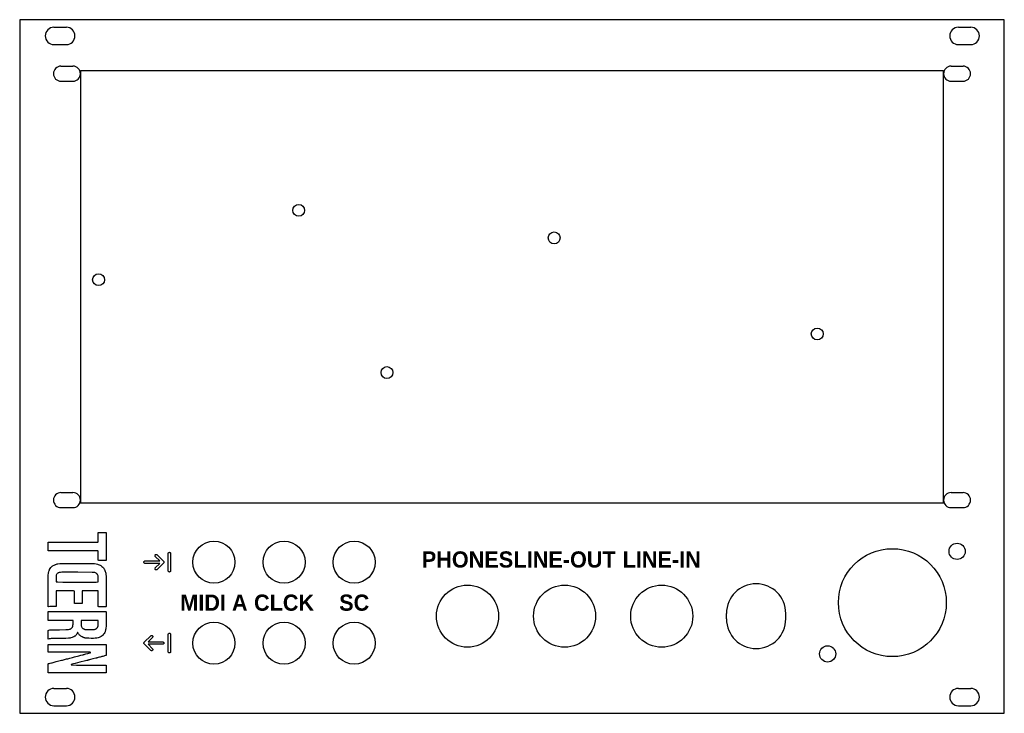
# Model space of a CAD drawing. Header units: millimetres. Extents: x 0 to 182, y 0 to 128.
import ezdxf
from ezdxf.enums import TextEntityAlignment as Align

# ---------------------------------------------------------------- set-up
doc = ezdxf.new("R2010")
doc.units = ezdxf.units.MM
doc.layers.add('GRAVUR', color=3, linetype='Continuous')
doc.layers.add('SCHNITT', color=7, linetype='Continuous')
doc.styles.add('LABELS', font='SpaceGrotesk-Bold.ttf')

msp = doc.modelspace()

# ---------------------------------------------------------------- linework, layer by layer
at = {"layer": 'GRAVUR'}
for p, q in [((171.25, 119), (11.25, 119)), ((11.25, 119), (11.25, 39)), ((171.25, 39), (171.25, 119)), ((11.25, 39), (171.25, 39)), ((14.54, 32.62), (14.55, 33.49)), ((14.55, 33.49), (15.28, 33.49)), ((15.28, 33.49), (16.01, 33.5)), ((16.01, 33.5), (16.02, 32.25)), ((5.25, 30.91), (5.25, 31.73)), ((5.25, 31.73), (9.85, 31.73)), ((9.85, 31.73), (13.11, 31.73)), ((13.11, 31.73), (14.49, 31.73)), ((14.49, 31.73), (14.54, 31.74)), ((14.54, 31.74), (14.54, 32.62)), ((16.02, 32.25), (16.02, 30.97)), ((5.25, 30.08), (5.25, 30.91)), ((9.89, 30.08), (5.25, 30.08)), ((13.6, 30.08), (9.89, 30.08)), ((14.33, 30.07), (13.6, 30.08)), ((14.49, 30.07), (14.33, 30.07)), ((14.54, 30.06), (14.49, 30.07)), ((14.54, 29.22), (14.54, 30.06)), ((14.54, 28.63), (14.54, 29.22)), ((16.02, 29.66), (16.01, 28.33)), ((16.02, 30.97), (16.02, 29.66)), ((25.07, 29.2), (25.08, 29.26)), ((25.08, 29.14), (25.07, 29.2)), ((25.08, 29.26), (25.11, 29.31)), ((25.11, 29.31), (25.14, 29.36)), ((25.14, 29.36), (25.19, 29.39)), ((25.19, 29.39), (25.24, 29.42)), ((25.24, 29.42), (25.3, 29.42)), ((25.3, 29.42), (25.36, 29.42)), ((25.36, 29.42), (25.41, 29.39)), ((25.41, 29.39), (25.46, 29.36)), ((25.46, 29.36), (26.66, 28.16)), ((27.52, 29.6), (27.53, 29.66)), ((27.52, 26.4), (27.52, 29.6)), ((27.53, 29.66), (27.56, 29.71)), ((27.56, 29.71), (27.59, 29.76)), ((27.59, 29.76), (27.64, 29.79)), ((27.64, 29.79), (27.69, 29.82)), ((27.69, 29.82), (27.75, 29.83)), ((27.75, 29.83), (27.81, 29.82)), ((27.81, 29.82), (27.86, 29.79)), ((27.86, 29.79), (27.91, 29.76)), ((27.91, 29.76), (27.94, 29.71)), ((27.94, 29.71), (27.97, 29.66)), ((27.97, 29.66), (27.98, 29.6)), ((27.98, 29.6), (27.98, 26.4)), ((6.23, 27.37), (6.36, 27.44)), ((6.36, 27.44), (6.61, 27.55)), ((6.61, 27.55), (6.72, 27.59)), ((6.72, 27.59), (6.84, 27.63)), ((6.84, 27.63), (6.97, 27.66)), ((6.97, 27.66), (7.1, 27.69)), ((7.1, 27.69), (7.41, 27.73)), ((7.41, 27.73), (7.74, 27.74)), ((7.74, 27.74), (8.48, 27.74)), ((8.48, 27.74), (10.63, 27.75)), ((10.63, 27.75), (12.78, 27.74)), ((12.78, 27.74), (13.52, 27.74)), ((13.52, 27.74), (13.85, 27.73)), ((13.85, 27.73), (14.16, 27.68)), ((14.16, 27.68), (14.43, 27.63)), ((14.43, 27.63), (14.56, 27.59)), ((14.55, 28.36), (14.54, 28.63)), ((14.55, 28.35), (14.55, 28.36)), ((14.57, 28.34), (14.55, 28.35)), ((14.56, 27.59), (14.74, 27.52)), ((14.67, 28.33), (14.57, 28.34)), ((15.28, 28.33), (14.67, 28.33)), ((14.74, 27.52), (14.91, 27.44)), ((14.91, 27.44), (15.05, 27.36)), ((16.01, 28.33), (15.28, 28.33)), ((23.02, 28), (23.03, 28.06)), ((23.03, 27.94), (23.02, 28)), ((23.03, 28.06), (23.06, 28.11)), ((23.06, 27.89), (23.03, 27.94)), ((23.06, 28.11), (23.09, 28.16)), ((23.09, 27.84), (23.06, 27.89)), ((23.09, 28.16), (23.14, 28.19)), ((23.14, 27.81), (23.09, 27.84)), ((23.14, 28.19), (23.19, 28.22)), ((23.19, 27.78), (23.14, 27.81)), ((23.19, 28.22), (23.25, 28.23)), ((23.25, 27.77), (23.19, 27.78)), ((23.25, 28.23), (25.96, 28.23)), ((25.96, 27.77), (23.25, 27.77)), ((25.11, 29.09), (25.08, 29.14)), ((25.14, 29.04), (25.11, 29.09)), ((25.96, 28.23), (25.14, 29.04)), ((25.14, 26.96), (25.96, 27.77)), ((26.66, 27.84), (25.46, 26.64)), ((26.66, 28.16), (26.69, 28.11)), ((26.69, 27.89), (26.66, 27.84)), ((26.69, 28.11), (26.72, 28.06)), ((26.72, 27.94), (26.69, 27.89)), ((26.72, 28.06), (26.73, 28)), ((26.73, 28), (26.72, 27.94)), ((5.27, 25.4), (5.28, 25.66)), ((5.28, 25.66), (5.31, 25.89)), ((5.31, 25.89), (5.34, 26.06)), ((5.34, 26.06), (5.39, 26.23)), ((5.39, 26.23), (5.47, 26.46)), ((5.47, 26.46), (5.5, 26.54)), ((5.5, 26.54), (5.54, 26.62)), ((5.54, 26.62), (5.66, 26.81)), ((5.66, 26.81), (5.79, 26.99)), ((5.79, 26.99), (5.86, 27.06)), ((5.86, 27.06), (5.92, 27.13)), ((5.92, 27.13), (6.03, 27.23)), ((6.03, 27.23), (6.13, 27.3)), ((6.13, 27.3), (6.23, 27.37)), ((6.79, 25.58), (6.76, 25.46)), ((6.84, 25.69), (6.79, 25.58)), ((6.89, 25.78), (6.84, 25.69)), ((6.97, 25.87), (6.89, 25.78)), ((7.05, 25.94), (6.97, 25.87)), ((7.08, 25.96), (7.05, 25.94)), ((7.1, 25.97), (7.08, 25.96)), ((7.12, 25.98), (7.1, 25.97)), ((7.15, 26), (7.12, 25.98)), ((7.17, 26.02), (7.15, 26)), ((7.2, 26.03), (7.17, 26.02)), ((7.29, 26.06), (7.2, 26.03)), ((7.41, 26.09), (7.29, 26.06)), ((7.56, 26.11), (7.41, 26.09)), ((7.83, 26.12), (7.56, 26.11)), ((8.46, 26.13), (7.83, 26.12)), ((10.78, 26.13), (8.46, 26.13)), ((13.42, 26.11), (10.78, 26.13)), ((13.81, 26.1), (13.42, 26.11)), ((13.89, 26.09), (13.81, 26.1)), ((13.94, 26.08), (13.89, 26.09)), ((14.05, 26.04), (13.94, 26.08)), ((14.15, 25.99), (14.05, 26.04)), ((14.23, 25.93), (14.15, 25.99)), ((14.32, 25.84), (14.23, 25.93)), ((14.4, 25.76), (14.32, 25.84)), ((14.45, 25.68), (14.4, 25.76)), ((14.49, 25.59), (14.45, 25.68)), ((14.52, 25.49), (14.49, 25.59)), ((15.05, 27.36), (15.16, 27.28)), ((15.16, 27.28), (15.25, 27.21)), ((15.25, 27.21), (15.38, 27.08)), ((15.38, 27.08), (15.52, 26.94)), ((15.52, 26.94), (15.61, 26.84)), ((15.61, 26.84), (15.64, 26.79)), ((15.64, 26.79), (15.65, 26.76)), ((15.65, 26.76), (15.66, 26.74)), ((15.66, 26.74), (15.68, 26.71)), ((15.68, 26.71), (15.73, 26.62)), ((15.73, 26.62), (15.8, 26.47)), ((15.8, 26.47), (15.87, 26.3)), ((15.87, 26.3), (15.91, 26.17)), ((15.91, 26.17), (15.96, 25.94)), ((15.96, 25.94), (15.99, 25.72)), ((15.99, 25.72), (16, 25.42)), ((25.07, 26.8), (25.08, 26.86)), ((25.08, 26.74), (25.07, 26.8)), ((25.08, 26.86), (25.11, 26.91)), ((25.11, 26.69), (25.08, 26.74)), ((25.11, 26.91), (25.14, 26.96)), ((25.14, 26.64), (25.11, 26.69)), ((25.19, 26.61), (25.14, 26.64)), ((25.24, 26.58), (25.19, 26.61)), ((25.3, 26.57), (25.24, 26.58)), ((25.36, 26.58), (25.3, 26.57)), ((25.41, 26.61), (25.36, 26.58)), ((25.46, 26.64), (25.41, 26.61)), ((27.53, 26.34), (27.52, 26.4)), ((27.56, 26.29), (27.53, 26.34)), ((27.59, 26.24), (27.56, 26.29)), ((27.64, 26.21), (27.59, 26.24)), ((27.69, 26.18), (27.64, 26.21)), ((27.75, 26.17), (27.69, 26.18)), ((27.81, 26.18), (27.75, 26.17)), ((27.86, 26.21), (27.81, 26.18)), ((27.91, 26.24), (27.86, 26.21)), ((27.94, 26.29), (27.91, 26.24)), ((27.97, 26.34), (27.94, 26.29)), ((27.98, 26.4), (27.97, 26.34)), ((5.25, 22.58), (5.26, 24.83)), ((5.26, 24.83), (5.27, 25.4)), ((6.74, 25.22), (6.73, 24.85)), ((6.73, 24.85), (6.73, 24.5)), ((6.73, 24.5), (6.74, 24.39)), ((6.76, 25.46), (6.74, 25.37)), ((6.74, 25.37), (6.74, 25.22)), ((6.74, 24.39), (6.75, 24.34)), ((6.75, 24.34), (7.09, 24.33)), ((7.09, 24.33), (7.98, 24.32)), ((7.98, 24.32), (10.64, 24.31)), ((10.64, 24.31), (13.31, 24.32)), ((13.31, 24.32), (14.19, 24.32)), ((14.19, 24.32), (14.53, 24.33)), ((14.53, 25.27), (14.52, 25.49)), ((14.54, 24.89), (14.53, 25.27)), ((14.53, 24.39), (14.54, 24.51)), ((14.53, 24.33), (14.53, 24.39)), ((14.54, 24.51), (14.54, 24.89)), ((16, 25.42), (16.01, 24.72)), ((16.01, 24.72), (16.01, 22.69)), ((5.25, 19.74), (5.25, 22.58)), ((6.74, 22.61), (6.73, 22.4)), ((6.73, 22.4), (6.73, 21.21)), ((6.75, 22.66), (6.74, 22.61)), ((6.76, 22.68), (6.75, 22.66)), ((6.91, 22.69), (6.76, 22.68)), ((7.3, 22.69), (6.91, 22.69)), ((8.45, 22.69), (7.3, 22.69)), ((9.6, 22.67), (8.45, 22.69)), ((9.98, 22.66), (9.6, 22.67)), ((10.13, 22.65), (9.98, 22.66)), ((10.14, 22.3), (10.13, 22.65)), ((10.14, 21.48), (10.14, 22.3)), ((11.64, 22.68), (11.6, 22.66)), ((11.6, 22.66), (11.6, 21.51)), ((11.74, 22.69), (11.64, 22.68)), ((11.99, 22.69), (11.74, 22.69)), ((13.1, 22.69), (11.99, 22.69)), ((14.11, 22.68), (13.1, 22.69)), ((14.53, 22.67), (14.11, 22.68)), ((14.53, 22.24), (14.53, 22.67)), ((14.54, 21.22), (14.53, 22.24)), ((16.01, 22.69), (16.01, 20.68)), ((6.73, 21.21), (6.73, 19.76)), ((10.14, 20.34), (10.14, 21.48)), ((10.87, 20.35), (10.14, 20.34)), ((11.59, 20.36), (10.87, 20.35)), ((11.6, 21.51), (11.59, 20.36)), ((14.54, 19.97), (14.54, 21.22)), ((16.01, 20.68), (16.01, 20.02)), ((5.31, 19.75), (5.25, 19.74)), ((5.25, 18.6), (5.26, 18.85)), ((5.25, 18.03), (5.25, 18.6)), ((5.26, 18.85), (6.85, 18.86)), ((5.56, 19.76), (5.31, 19.75)), ((6.05, 19.76), (5.56, 19.76)), ((6.73, 19.76), (6.05, 19.76)), ((6.85, 18.86), (10.63, 18.86)), ((10.63, 18.86), (15.29, 18.86)), ((14.55, 19.8), (14.54, 19.97)), ((14.56, 19.77), (14.55, 19.8)), ((14.57, 19.76), (14.56, 19.77)), ((14.65, 19.75), (14.57, 19.76)), ((14.82, 19.75), (14.65, 19.75)), ((15.3, 19.74), (14.82, 19.75)), ((15.29, 18.86), (15.91, 18.85)), ((15.78, 19.74), (15.3, 19.74)), ((15.94, 19.75), (15.78, 19.74)), ((15.91, 18.85), (15.99, 18.84)), ((16, 19.76), (15.94, 19.75)), ((15.99, 18.84), (16.01, 18.82)), ((16.01, 20.02), (16, 19.76)), ((16.01, 18.82), (16.02, 18.71)), ((16.02, 18.71), (16.03, 18.44)), ((16.03, 18.44), (16.03, 17.62)), ((5.26, 17.39), (5.25, 18.03)), ((5.26, 17.26), (5.26, 17.39)), ((5.27, 17.23), (5.26, 17.26)), ((5.28, 17.22), (5.27, 17.23)), ((7.55, 17.22), (5.28, 17.22)), ((9.25, 17.22), (7.55, 17.22)), ((9.69, 17.22), (9.25, 17.22)), ((9.85, 17.21), (9.69, 17.22)), ((9.9, 17.19), (9.85, 17.21)), ((9.88, 16.32), (9.9, 16.54)), ((9.9, 16.83), (9.9, 17.19)), ((9.9, 16.54), (9.9, 16.83)), ((11.38, 17.18), (11.37, 17.14)), ((11.37, 17.14), (11.37, 17.06)), ((11.37, 17.06), (11.37, 16.8)), ((11.37, 16.8), (11.38, 16.52)), ((11.52, 17.19), (11.38, 17.18)), ((11.38, 16.52), (11.4, 16.32)), ((11.88, 17.2), (11.52, 17.19)), ((12.95, 17.22), (11.88, 17.2)), ((14.03, 17.22), (12.95, 17.22)), ((14.39, 17.21), (14.03, 17.22)), ((14.53, 17.2), (14.39, 17.21)), ((14.52, 16.31), (14.54, 16.67)), ((14.54, 17.14), (14.53, 17.2)), ((14.54, 17.03), (14.54, 17.14)), ((14.54, 16.67), (14.54, 17.03)), ((16.03, 16.73), (16.01, 16.15)), ((16.03, 17.62), (16.03, 16.73)), ((5.26, 15.36), (5.43, 15.4)), ((5.26, 14.53), (5.26, 15.36)), ((5.43, 15.4), (5.58, 15.44)), ((5.58, 15.44), (5.7, 15.46)), ((5.7, 15.46), (6.24, 15.47)), ((6.24, 15.47), (7.39, 15.49)), ((7.39, 15.49), (8.58, 15.5)), ((8.58, 15.5), (8.92, 15.51)), ((8.92, 15.51), (9.06, 15.52)), ((9.06, 15.52), (9.25, 15.57)), ((9.25, 15.57), (9.33, 15.6)), ((9.33, 15.6), (9.43, 15.64)), ((9.43, 15.64), (9.47, 15.65)), ((9.47, 15.65), (9.52, 15.68)), ((9.52, 15.68), (9.62, 15.77)), ((9.62, 15.77), (9.72, 15.89)), ((9.72, 15.89), (9.76, 15.95)), ((9.76, 15.95), (9.79, 16.01)), ((9.79, 16.01), (9.82, 16.08)), ((9.82, 16.08), (9.85, 16.16)), ((9.85, 16.16), (9.87, 16.23)), ((9.87, 16.23), (9.88, 16.32)), ((10.57, 14.68), (10.49, 14.55)), ((10.65, 14.84), (10.57, 14.68)), ((10.71, 14.95), (10.65, 14.84)), ((10.74, 14.98), (10.71, 14.95)), ((10.76, 14.98), (10.74, 14.98)), ((10.78, 14.97), (10.76, 14.98)), ((10.8, 14.94), (10.78, 14.97)), ((10.86, 14.84), (10.8, 14.94)), ((10.93, 14.72), (10.86, 14.84)), ((11.01, 14.6), (10.93, 14.72)), ((11.1, 14.5), (11.01, 14.6)), ((11.4, 16.32), (11.42, 16.21)), ((11.42, 16.21), (11.45, 16.11)), ((11.45, 16.11), (11.48, 16.02)), ((11.48, 16.02), (11.52, 15.94)), ((11.52, 15.94), (11.57, 15.86)), ((11.57, 15.86), (11.62, 15.8)), ((11.62, 15.8), (11.69, 15.74)), ((11.69, 15.74), (11.76, 15.69)), ((11.76, 15.69), (11.84, 15.65)), ((11.84, 15.65), (11.9, 15.63)), ((11.9, 15.63), (11.93, 15.62)), ((11.93, 15.62), (11.94, 15.61)), ((11.94, 15.61), (11.95, 15.59)), ((11.95, 15.59), (11.98, 15.59)), ((11.98, 15.59), (12.03, 15.58)), ((12.03, 15.58), (12.09, 15.55)), ((12.09, 15.55), (12.14, 15.53)), ((12.14, 15.53), (12.26, 15.52)), ((12.26, 15.52), (12.93, 15.52)), ((12.93, 15.52), (13.45, 15.52)), ((13.45, 15.52), (13.76, 15.54)), ((13.76, 15.54), (13.87, 15.55)), ((13.87, 15.55), (13.96, 15.57)), ((13.96, 15.57), (14.04, 15.6)), ((14.04, 15.6), (14.12, 15.63)), ((14.12, 15.63), (14.19, 15.67)), ((14.19, 15.67), (14.26, 15.71)), ((14.26, 15.71), (14.32, 15.76)), ((14.32, 15.76), (14.37, 15.82)), ((14.37, 15.82), (14.41, 15.87)), ((14.41, 15.87), (14.45, 15.94)), ((14.45, 15.94), (14.48, 16.01)), ((14.48, 16.01), (14.5, 16.09)), ((14.5, 16.09), (14.52, 16.17)), ((14.52, 16.17), (14.52, 16.31)), ((15.56, 14.64), (15.43, 14.49)), ((15.67, 14.8), (15.56, 14.64)), ((15.77, 14.98), (15.67, 14.8)), ((15.82, 15.1), (15.77, 14.98)), ((15.86, 15.22), (15.82, 15.1)), ((15.9, 15.34), (15.86, 15.22)), ((15.93, 15.47), (15.9, 15.34)), ((15.96, 15.62), (15.93, 15.47)), ((15.98, 15.77), (15.96, 15.62)), ((16.01, 16.15), (15.98, 15.77)), ((27.52, 14.6), (27.53, 14.66)), ((27.52, 11.4), (27.52, 14.6)), ((27.53, 14.66), (27.56, 14.71)), ((27.56, 14.71), (27.59, 14.76)), ((27.59, 14.76), (27.64, 14.79)), ((27.64, 14.79), (27.69, 14.82)), ((27.69, 14.82), (27.75, 14.82)), ((27.75, 14.82), (27.81, 14.82)), ((27.81, 14.82), (27.86, 14.79)), ((27.86, 14.79), (27.91, 14.76)), ((27.91, 14.76), (27.94, 14.71)), ((27.94, 14.71), (27.97, 14.66)), ((27.97, 14.66), (27.98, 14.6)), ((27.98, 14.6), (27.98, 11.4)), ((5.25, 13.71), (5.26, 14.53)), ((5.3, 13.72), (5.25, 13.71)), ((5.49, 13.77), (5.3, 13.72)), ((5.65, 13.81), (5.49, 13.77)), ((5.81, 13.83), (5.65, 13.81)), ((6.37, 13.85), (5.81, 13.83)), ((7.48, 13.87), (6.37, 13.85)), ((8.56, 13.88), (7.48, 13.87)), ((9.07, 13.9), (8.56, 13.88)), ((9.33, 13.94), (9.07, 13.9)), ((9.5, 13.97), (9.33, 13.94)), ((9.7, 14.03), (9.5, 13.97)), ((9.88, 14.09), (9.7, 14.03)), ((10.05, 14.17), (9.88, 14.09)), ((10.21, 14.26), (10.05, 14.17)), ((10.27, 14.31), (10.21, 14.26)), ((10.32, 14.35), (10.27, 14.31)), ((10.4, 14.44), (10.32, 14.35)), ((10.49, 14.55), (10.4, 14.44)), ((11.2, 14.4), (11.1, 14.5)), ((11.33, 14.28), (11.2, 14.4)), ((11.43, 14.22), (11.33, 14.28)), ((11.59, 14.14), (11.43, 14.22)), ((11.75, 14.06), (11.59, 14.14)), ((11.84, 14.03), (11.75, 14.06)), ((11.89, 14.02), (11.84, 14.03)), ((11.96, 14), (11.89, 14.02)), ((12.05, 13.97), (11.96, 14)), ((12.16, 13.95), (12.05, 13.97)), ((12.29, 13.93), (12.16, 13.95)), ((12.45, 13.91), (12.29, 13.93)), ((12.81, 13.89), (12.45, 13.91)), ((13.25, 13.88), (12.81, 13.89)), ((13.7, 13.88), (13.25, 13.88)), ((14.02, 13.9), (13.7, 13.88)), ((14.15, 13.92), (14.02, 13.9)), ((14.28, 13.94), (14.15, 13.92)), ((14.54, 14), (14.28, 13.94)), ((14.75, 14.07), (14.54, 14)), ((14.95, 14.15), (14.75, 14.07)), ((15.13, 14.25), (14.95, 14.15)), ((15.29, 14.36), (15.13, 14.25)), ((15.43, 14.49), (15.29, 14.36)), ((23.02, 13), (23.03, 13.06)), ((23.03, 12.94), (23.02, 13)), ((23.03, 13.06), (23.06, 13.11)), ((23.06, 12.89), (23.03, 12.94)), ((23.06, 13.11), (23.09, 13.16)), ((23.09, 12.84), (23.06, 12.89)), ((23.09, 13.16), (24.29, 14.36)), ((24.29, 11.64), (23.09, 12.84)), ((24.61, 14.04), (23.79, 13.22)), ((23.79, 13.22), (26.5, 13.22)), ((26.5, 12.78), (23.79, 12.78)), ((23.79, 12.78), (24.61, 11.96)), ((24.29, 14.36), (24.34, 14.39)), ((24.34, 14.39), (24.39, 14.42)), ((24.39, 14.42), (24.45, 14.42)), ((24.45, 14.42), (24.51, 14.42)), ((24.51, 14.42), (24.56, 14.39)), ((24.56, 14.39), (24.61, 14.36)), ((24.61, 14.36), (24.64, 14.31)), ((24.64, 14.09), (24.61, 14.04)), ((24.64, 14.31), (24.67, 14.26)), ((24.67, 14.14), (24.64, 14.09)), ((24.67, 14.26), (24.68, 14.2)), ((24.68, 14.2), (24.67, 14.14)), ((26.5, 13.22), (26.56, 13.22)), ((26.56, 12.78), (26.5, 12.78)), ((26.56, 13.22), (26.61, 13.19)), ((26.61, 12.81), (26.56, 12.78)), ((26.61, 13.19), (26.66, 13.16)), ((26.66, 12.84), (26.61, 12.81)), ((26.66, 13.16), (26.69, 13.11)), ((26.69, 12.89), (26.66, 12.84)), ((26.69, 13.11), (26.72, 13.06)), ((26.72, 12.94), (26.69, 12.89)), ((26.72, 13.06), (26.73, 13)), ((26.73, 13), (26.72, 12.94)), ((5.26, 12.73), (5.27, 12.75)), ((5.26, 12.61), (5.26, 12.73)), ((5.26, 12.04), (5.26, 12.61)), ((5.26, 11.32), (5.26, 12.04)), ((9.2, 11.32), (5.26, 11.32)), ((5.27, 12.75), (5.28, 12.76)), ((5.28, 12.76), (6.96, 12.77)), ((6.96, 12.77), (10.65, 12.77)), ((12.56, 11.31), (9.2, 11.32)), ((10.65, 12.77), (14.33, 12.76)), ((12.05, 10.93), (12.24, 10.99)), ((12.24, 10.99), (12.6, 11.07)), ((13.06, 11.3), (12.56, 11.31)), ((12.6, 11.07), (12.83, 11.13)), ((12.83, 11.13), (13.06, 11.19)), ((13.14, 11.29), (13.06, 11.3)), ((13.06, 11.19), (13.11, 11.21)), ((13.11, 11.21), (13.14, 11.23)), ((13.15, 11.28), (13.14, 11.29)), ((13.14, 11.23), (13.15, 11.25)), ((13.15, 11.25), (13.15, 11.28)), ((14.33, 12.76), (16, 12.75)), ((16, 12.75), (16.01, 12.44)), ((16.01, 12.44), (16.02, 11.72)), ((16.02, 11.72), (16.02, 10.71)), ((24.34, 11.61), (24.29, 11.64)), ((24.39, 11.58), (24.34, 11.61)), ((24.45, 11.58), (24.39, 11.58)), ((24.51, 11.58), (24.45, 11.58)), ((24.56, 11.61), (24.51, 11.58)), ((24.61, 11.64), (24.56, 11.61)), ((24.61, 11.96), (24.64, 11.91)), ((24.64, 11.69), (24.61, 11.64)), ((24.64, 11.91), (24.67, 11.86)), ((24.67, 11.74), (24.64, 11.69)), ((24.67, 11.86), (24.68, 11.8)), ((24.68, 11.8), (24.67, 11.74)), ((27.53, 11.34), (27.52, 11.4)), ((27.56, 11.29), (27.53, 11.34)), ((27.59, 11.24), (27.56, 11.29)), ((27.64, 11.21), (27.59, 11.24)), ((27.69, 11.18), (27.64, 11.21)), ((27.75, 11.18), (27.69, 11.18)), ((27.81, 11.18), (27.75, 11.18)), ((27.86, 11.21), (27.81, 11.18)), ((27.91, 11.24), (27.86, 11.21)), ((27.94, 11.29), (27.91, 11.24)), ((27.97, 11.34), (27.94, 11.29)), ((27.98, 11.4), (27.97, 11.34)), ((5.26, 9.19), (5.33, 9.2)), ((5.26, 8.34), (5.26, 9.19)), ((5.33, 9.2), (5.49, 9.24)), ((5.49, 9.24), (5.67, 9.29)), ((5.67, 9.29), (5.88, 9.35)), ((5.88, 9.35), (6.03, 9.38)), ((6.03, 9.38), (6.19, 9.42)), ((6.19, 9.42), (6.41, 9.48)), ((6.41, 9.48), (6.75, 9.57)), ((6.75, 9.57), (7.03, 9.64)), ((7.03, 9.64), (7.26, 9.7)), ((7.26, 9.7), (7.52, 9.76)), ((7.52, 9.76), (7.72, 9.82)), ((7.72, 9.82), (7.91, 9.87)), ((7.91, 9.87), (8.12, 9.92)), ((8.12, 9.92), (8.67, 10.06)), ((8.67, 10.06), (8.9, 10.12)), ((8.9, 10.12), (9.09, 10.17)), ((9.09, 10.17), (9.32, 10.23)), ((9.32, 10.23), (9.78, 10.34)), ((9.95, 9.15), (9.75, 9.1)), ((9.78, 10.34), (10.14, 10.44)), ((10.3, 9.24), (9.95, 9.15)), ((10.14, 10.44), (10.38, 10.5)), ((10.69, 9.34), (10.3, 9.24)), ((10.38, 10.5), (10.7, 10.59)), ((11.14, 9.45), (10.69, 9.34)), ((10.7, 10.59), (10.95, 10.65)), ((10.95, 10.65), (11.17, 10.71)), ((11.41, 9.52), (11.14, 9.45)), ((11.17, 10.71), (11.36, 10.76)), ((11.36, 10.76), (11.64, 10.82)), ((11.92, 9.65), (11.41, 9.52)), ((11.64, 10.82), (11.75, 10.85)), ((11.75, 10.85), (11.85, 10.88)), ((11.85, 10.88), (11.95, 10.91)), ((12.2, 9.72), (11.92, 9.65)), ((11.95, 10.91), (12.05, 10.93)), ((12.43, 9.78), (12.2, 9.72)), ((12.5, 9.8), (12.43, 9.78)), ((12.55, 9.81), (12.5, 9.8)), ((12.61, 9.83), (12.55, 9.81)), ((12.7, 9.85), (12.61, 9.83)), ((12.78, 9.86), (12.7, 9.85)), ((12.83, 9.88), (12.78, 9.86)), ((12.86, 9.89), (12.83, 9.88)), ((12.92, 9.9), (12.86, 9.89)), ((13.14, 9.95), (12.92, 9.9)), ((13.53, 10.06), (13.14, 9.95)), ((14.13, 10.22), (13.53, 10.06)), ((14.18, 10.23), (14.13, 10.22)), ((14.23, 10.24), (14.18, 10.23)), ((14.27, 10.24), (14.23, 10.24)), ((14.29, 10.26), (14.27, 10.24)), ((14.32, 10.27), (14.29, 10.26)), ((14.37, 10.28), (14.32, 10.27)), ((14.45, 10.29), (14.37, 10.28)), ((14.57, 10.32), (14.45, 10.29)), ((14.78, 10.38), (14.57, 10.32)), ((14.94, 10.42), (14.78, 10.38)), ((15.1, 10.46), (14.94, 10.42)), ((15.25, 10.5), (15.1, 10.46)), ((15.41, 10.54), (15.25, 10.5)), ((15.57, 10.57), (15.41, 10.54)), ((15.74, 10.62), (15.57, 10.57)), ((15.93, 10.68), (15.74, 10.62)), ((16.02, 10.71), (15.93, 10.68)), ((5.25, 7.5), (5.26, 8.34)), ((10.63, 7.5), (5.25, 7.5)), ((9.55, 9.01), (9.54, 9)), ((9.54, 9), (9.55, 8.98)), ((9.56, 9.03), (9.55, 9.01)), ((9.55, 8.98), (9.56, 8.97)), ((9.62, 9.06), (9.56, 9.03)), ((9.56, 8.97), (9.59, 8.95)), ((9.59, 8.95), (10.56, 8.94)), ((9.75, 9.1), (9.62, 9.06)), ((10.56, 8.94), (12.82, 8.94)), ((16.01, 7.5), (10.63, 7.5)), ((12.82, 8.94), (15.37, 8.93)), ((15.37, 8.93), (15.87, 8.93)), ((15.87, 8.93), (15.98, 8.92)), ((15.98, 8.92), (16.02, 8.91)), ((16.02, 7.62), (16.01, 7.5)), ((16.02, 8.91), (16.03, 8.71)), ((16.03, 7.87), (16.02, 7.62)), ((16.03, 8.71), (16.03, 8.3)), ((16.03, 8.3), (16.03, 7.87))]:
    msp.add_line(p, q, dxfattribs=at)
at = {"layer": 'SCHNITT'}
for p, q in [((182.5, 128.5), (0, 128.5)), ((0, 128.5), (0, 0)), ((182.5, 0), (182.5, 128.5)), ((6.35, 127.1), (8.65, 127.1)), ((173.99, 127.1), (176.29, 127.1)), ((6.35, 123.9), (8.65, 123.9)), ((173.99, 123.9), (176.29, 123.9)), ((7.65, 119.9), (9.85, 119.9)), ((172.65, 119.9), (174.85, 119.9)), ((7.65, 117.1), (9.85, 117.1)), ((172.65, 117.1), (174.85, 117.1)), ((7.65, 40.9), (9.85, 40.9)), ((172.65, 40.9), (174.85, 40.9)), ((7.65, 38.1), (9.85, 38.1)), ((172.65, 38.1), (174.85, 38.1)), ((131, 17.5), (131, 18.5)), ((142, 17.5), (142, 18.5)), ((6.35, 4.6), (8.65, 4.6)), ((173.99, 4.6), (176.29, 4.6)), ((0, 0), (182.5, 0)), ((6.35, 1.4), (8.65, 1.4)), ((173.99, 1.4), (176.29, 1.4))]:
    msp.add_line(p, q, dxfattribs=at)
for centre, radius in [((51.72, 93.18), 1.1), ((99.07, 88.08), 1.1), ((14.62, 80.33), 1.1), ((147.82, 70.28), 1.1), ((68.07, 63.13), 1.1), ((36, 28), 3.9), ((49, 28), 3.9), ((62, 28), 3.9), ((173.75, 30), 1.5), ((161.75, 20.5), 10), ((83, 18), 5.75), ((101, 18), 5.75), ((119, 18), 5.75), ((36, 13), 3.9), ((49, 13), 3.9), ((62, 13), 3.9), ((149.75, 11), 1.5)]:
    msp.add_circle(centre, radius, dxfattribs=at)
for centre, radius, start, end in [((6.35, 125.5), 1.6, 90, -90), ((8.65, 125.5), 1.6, -90, 90), ((173.99, 125.5), 1.6, 90, -90), ((176.29, 125.5), 1.6, -90, 90), ((7.65, 118.5), 1.4, 90, -90), ((9.85, 118.5), 1.4, -90, 90), ((172.65, 118.5), 1.4, 90, -90), ((174.85, 118.5), 1.4, -90, 90), ((7.65, 39.5), 1.4, 90, -90), ((9.85, 39.5), 1.4, -90, 90), ((172.65, 39.5), 1.4, 90, -90), ((174.85, 39.5), 1.4, -90, 90), ((136.5, 18.5), 5.5, 0, -180), ((136.5, 17.5), 5.5, 180, 0), ((6.35, 3), 1.6, 90, -90), ((8.65, 3), 1.6, -90, 90), ((173.99, 3), 1.6, 90, -90), ((176.29, 3), 1.6, -90, 90)]:
    msp.add_arc(centre, radius, start, end, dxfattribs=at)

# ---------------------------------------------------------------- texts
at = {"layer": 'GRAVUR', "style": 'LABELS'}
for s, p in [('PHONES', (83, 28.5)), ('LINE-OUT', (101, 28.5)), ('LINE-IN', (119, 28.5)), ('MIDI A', (36, 20.5)), ('CLCK', (49, 20.5)), ('SC', (62, 20.5))]:
    msp.add_text(s, height=3, dxfattribs=at).set_placement(p, align=Align.MIDDLE_CENTER)

doc.saveas('drawing.dxf')
